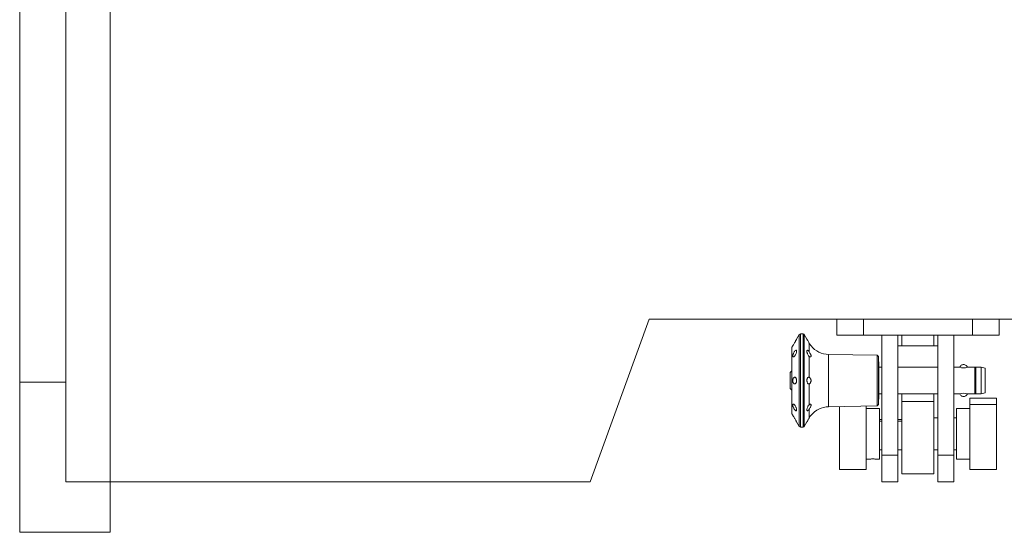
# Model space of a CAD drawing. Header units: inches. Extents: x 21182 to 24011, y 3634 to 5614.
# Tile 10 of 16: x 21859 to 22228, y 4995 to 5188. Entities that reach past the tile are written whole.
import ezdxf

# ---------------------------------------------------------------- set-up
doc = ezdxf.new("R2010")
doc.units = ezdxf.units.IN
doc.header["$MEASUREMENT"] = 0

msp = doc.modelspace()

# ---------------------------------------------------------------- linework, layer by layer
at = {"color": 7, "linetype": 'Continuous', "lineweight": 15}
for p, q in [((21892.9, 5336.04, 165.36), (21892.9, 5013.98, 165.36)), ((21892.9, 5335.94, 165.36), (21892.9, 5013.98, 165.36)), ((21858.9, 5278.27, 165.36), (21858.9, 5051.43, 165.36)), ((21876.25, 5013.98, 165.36), (21876.25, 5278.27, 165.36)), ((22072.9, 5013.98, 165.36), (22095.1, 5074.98, 165.36)), ((22095.1, 5074.98, 165.36), (22296.7, 5074.98, 165.36)), ((22165.4, 5068.98, 165.36), (22165.4, 5074.98, 165.36)), ((22175.4, 5068.98, 165.36), (22175.4, 5074.98, 165.36)), ((22216.4, 5074.98, 165.36), (22216.4, 5068.98, 165.36)), ((22226.4, 5074.98, 165.36), (22226.4, 5068.98, 165.36)), ((22151.34, 5069.23, 165.36), (22150.36, 5067.53, 165.36)), ((22152.82, 5069.48, 165.36), (22151.78, 5069.48, 165.36)), ((22154.23, 5067.53, 165.36), (22153.25, 5069.23, 165.36)), ((22165.4, 5068.98, 165.36), (22175.4, 5068.98, 165.36)), ((22216.4, 5068.98, 165.36), (22175.4, 5068.98, 165.36)), ((22182.4, 5023.98, 165.36), (22182.4, 5068.98, 165.36)), ((22182.4, 5068.98, 165.36), (22188.4, 5068.98, 165.36)), ((22188.4, 5068.98, 165.36), (22188.4, 5023.98, 165.36)), ((22189.9, 5064.98, 165.36), (22189.9, 5068.98, 165.36)), ((22201.9, 5064.98, 165.36), (22201.9, 5068.98, 165.36)), ((22203.4, 5023.98, 165.36), (22203.4, 5068.98, 165.36)), ((22203.4, 5068.98, 165.36), (22209.4, 5068.98, 165.36)), ((22209.4, 5068.98, 165.36), (22209.4, 5023.98, 165.36)), ((22216.4, 5068.98, 165.36), (22226.4, 5068.98, 165.36)), ((22148.92, 5065.03, 165.36), (22148.61, 5064.5, 165.36)), ((22155.05, 5066.06, 165.36), (22155.05, 5062.81, 165.36)), ((22203.4, 5064.98, 165.36), (22188.4, 5064.98, 165.36)), ((22148.55, 5064.25, 165.36), (22148.55, 5039.7, 165.36)), ((22155.05, 5061.07, 165.36), (22155.05, 5053.21, 165.36)), ((22180.55, 5061.49, 165.36), (22162.37, 5061.8, 165.36)), ((22181.05, 5060.98, 165.36), (22180.55, 5061.49, 165.36)), ((22180.55, 5042.47, 165.36), (22180.55, 5061.49, 165.36)), ((22181.05, 5051.98, 165.36), (22181.05, 5060.98, 165.36)), ((22181.25, 5058.98, 165.36), (22181.05, 5058.98, 165.36)), ((22181.25, 5044.98, 165.36), (22181.25, 5058.98, 165.36)), ((22182.4, 5056.98, 165.36), (22181.25, 5056.98, 165.36)), ((22203.4, 5056.98, 165.36), (22188.4, 5056.98, 165.36)), ((22211.58, 5056.98, 165.36), (22209.4, 5056.98, 165.36)), ((22217.25, 5056.98, 165.36), (22214.41, 5056.98, 165.36)), ((22217.25, 5046.98, 165.36), (22217.25, 5056.98, 165.36)), ((22217.56, 5056.98, 165.36), (22217.56, 5046.98, 165.36)), ((22219.55, 5056.98, 165.36), (22217.56, 5056.98, 165.36)), ((22221.05, 5056.58, 165.36), (22219.55, 5056.98, 165.36)), ((22219.55, 5046.98, 165.36), (22219.55, 5056.98, 165.36)), ((22148.45, 5055.48, 165.36), (22147.95, 5054.98, 165.36)), ((22147.95, 5054.98, 165.36), (22147.95, 5048.98, 165.36)), ((22221.05, 5051.98, 165.36), (22221.05, 5056.58, 165.36)), ((21858.9, 5051.43, 165.36), (21858.9, 4994.98, 165.36)), ((21876.25, 5051.43, 165.36), (21858.9, 5051.43, 165.36)), ((22155.05, 5050.75, 165.36), (22155.05, 5042.89, 165.36)), ((22181.05, 5042.98, 165.36), (22181.05, 5051.98, 165.36)), ((22221.05, 5047.38, 165.36), (22221.05, 5051.98, 165.36)), ((22147.95, 5048.98, 165.36), (22148.45, 5048.48, 165.36)), ((22181.25, 5046.98, 165.36), (22182.4, 5046.98, 165.36)), ((22188.4, 5046.98, 165.36), (22203.4, 5046.98, 165.36)), ((22189.9, 5044.16, 165.36), (22189.9, 5046.98, 165.36)), ((22201.9, 5044.16, 165.36), (22201.9, 5046.98, 165.36)), ((22209.4, 5046.98, 165.36), (22211.58, 5046.98, 165.36)), ((22214.41, 5046.98, 165.36), (22217.25, 5046.98, 165.36)), ((22217.56, 5046.98, 165.36), (22219.55, 5046.98, 165.36)), ((22219.55, 5046.98, 165.36), (22221.05, 5047.38, 165.36)), ((22162.37, 5042.15, 165.36), (22180.55, 5042.47, 165.36)), ((22166.4, 5042.22, 165.36), (22166.4, 5018.58, 165.36)), ((22176.4, 5018.58, 165.36), (22176.4, 5042.4, 165.36)), ((22180.55, 5042.47, 165.36), (22181.05, 5042.98, 165.36)), ((22181.05, 5044.98, 165.36), (22181.25, 5044.98, 165.36)), ((22189.9, 5044.16, 165.36), (22201.9, 5044.16, 165.36)), ((22189.9, 5016.99, 165.36), (22189.9, 5044.16, 165.36)), ((22201.9, 5016.99, 165.36), (22201.9, 5044.16, 165.36)), ((22215.4, 5042.94, 165.36), (22215.4, 5045.41, 165.36)), ((22215.4, 5045.41, 165.36), (22225.4, 5045.41, 165.36)), ((22225.4, 5042.94, 165.36), (22215.4, 5042.94, 165.36)), ((22215.4, 5018.58, 165.36), (22215.4, 5042.94, 165.36)), ((22225.4, 5045.41, 165.36), (22225.4, 5042.94, 165.36)), ((22225.4, 5018.58, 165.36), (22225.4, 5042.94, 165.36)), ((22148.61, 5039.45, 165.36), (22148.92, 5038.93, 165.36)), ((22155.05, 5041.15, 165.36), (22155.05, 5037.89, 165.36)), ((22181.4, 5041.49, 165.36), (22176.4, 5041.49, 165.36)), ((22181.4, 5022.49, 165.36), (22181.4, 5041.49, 165.36)), ((22215.4, 5041.49, 165.36), (22210.4, 5041.49, 165.36)), ((22210.4, 5022.49, 165.36), (22210.4, 5041.49, 165.36)), ((22150.36, 5036.43, 165.36), (22151.34, 5034.73, 165.36)), ((22153.25, 5034.73, 165.36), (22154.23, 5036.43, 165.36)), ((22181.4, 5037.4, 165.36), (22182.4, 5037.4, 165.36)), ((22182.4, 5036.75, 165.36), (22181.4, 5036.75, 165.36)), ((22188.4, 5037.4, 165.36), (22189.9, 5037.4, 165.36)), ((22189.9, 5036.75, 165.36), (22188.4, 5036.75, 165.36)), ((22203.4, 5037.99, 165.36), (22201.9, 5037.99, 165.36)), ((22210.4, 5037.99, 165.36), (22209.4, 5037.99, 165.36)), ((22151.78, 5034.48, 165.36), (22152.82, 5034.48, 165.36)), ((22181.4, 5025.99, 165.36), (22182.4, 5025.99, 165.36)), ((22182.4, 5023.98, 165.36), (22182.4, 5013.98, 165.36)), ((22188.4, 5023.98, 165.36), (22182.4, 5023.98, 165.36)), ((22188.4, 5025.99, 165.36), (22189.9, 5025.99, 165.36)), ((22188.4, 5023.98, 165.36), (22188.4, 5013.98, 165.36)), ((22201.9, 5025.99, 165.36), (22203.4, 5025.99, 165.36)), ((22203.4, 5023.98, 165.36), (22203.4, 5013.98, 165.36)), ((22209.4, 5023.98, 165.36), (22203.4, 5023.98, 165.36)), ((22209.4, 5025.99, 165.36), (22210.4, 5025.99, 165.36)), ((22209.4, 5023.98, 165.36), (22209.4, 5013.98, 165.36)), ((22176.4, 5022.49, 165.36), (22177.48, 5022.49, 165.36)), ((22180.33, 5022.49, 165.36), (22181.4, 5022.49, 165.36)), ((22210.4, 5022.49, 165.36), (22215.4, 5022.49, 165.36)), ((22166.4, 5018.58, 165.36), (22176.4, 5018.58, 165.36)), ((22189.9, 5016.99, 165.36), (22201.9, 5016.99, 165.36)), ((22215.4, 5018.58, 165.36), (22225.4, 5018.58, 165.36)), ((21892.9, 5013.98, 165.36), (21876.25, 5013.98, 165.36)), ((21892.9, 5013.98, 165.36), (22072.9, 5013.98, 165.36)), ((21892.9, 4994.98, 165.36), (21892.9, 5013.98, 165.36)), ((22182.4, 5013.98, 165.36), (22188.4, 5013.98, 165.36)), ((22203.4, 5013.98, 165.36), (22209.4, 5013.98, 165.36)), ((21858.9, 4994.98, 165.36), (21892.9, 4994.98, 165.36))]:
    msp.add_line(p, q, dxfattribs=at)
at = {"color": 8, "linetype": 'Continuous', "lineweight": 15}
for p, q in [((22151.34, 5034.73, 165.36), (22151.34, 5069.23, 165.36)), ((22151.78, 5069.48, 165.36), (22151.78, 5034.48, 165.36)), ((22152.82, 5069.48, 165.36), (22152.82, 5034.48, 165.36)), ((22153.25, 5069.23, 165.36), (22153.25, 5034.73, 165.36)), ((22148.61, 5064.5, 165.36), (22148.61, 5039.45, 165.36)), ((22162.37, 5042.15, 165.36), (22162.37, 5061.8, 165.36))]:
    msp.add_line(p, q, dxfattribs=at)
at = {"color": 7, "linetype": 'Continuous', "lineweight": 15}
for centre, radius, start, end in [((22151.78, 5068.98, 165.36), 0.5, 90, 150), ((22152.82, 5068.98, 165.36), 0.5, 30, 90), ((22149.05, 5064.25, 165.36), 0.5, 150, 180), ((22162.52, 5070.43, 165.36), 8.63, 218.7592, 269), ((22213, 5061.42, 165.36), 4.66, 252.334, 287.666), ((22217.41, 5057.11, 165.36), 0.2, 220.5416, 319.4584), ((22213, 5042.52, 165.36), 4.68, 72.406, 107.594), ((22217.41, 5046.85, 165.36), 0.2, 40.5416, 139.4584), ((22162.52, 5033.52, 165.36), 8.63, 91, 141.2437), ((22149.05, 5039.7, 165.36), 0.5, 180, 210), ((22151.78, 5034.98, 165.36), 0.5, 210, 270), ((22152.82, 5034.98, 165.36), 0.5, 270, 330)]:
    msp.add_arc(centre, radius, start, end, dxfattribs=at)
for points, knots in [([(22149.67, 5066.28, 165.36), (22149.65, 5066.24, 165.36), (22149.52, 5066.02, 165.36), (22149.3, 5065.65, 165.36), (22149.08, 5065.28, 165.36), (22148.94, 5065.07, 165.36), (22148.93, 5065.04, 165.36), (22148.92, 5065.03, 165.36)], [0, 0, 0, 0, 0.059599, 0.36049, 0.619191, 0.807382, 1, 1, 1, 1]), ([(22150.36, 5067.53, 165.36), (22150.35, 5067.52, 165.36), (22150.34, 5067.49, 165.36), (22150.25, 5067.31, 165.36), (22150.1, 5067.05, 165.36), (22149.91, 5066.69, 165.36), (22149.75, 5066.42, 165.36), (22149.67, 5066.28, 165.36)], [0, 0, 0, 0, 0.182645, 0.364973, 0.555514, 0.767106, 1, 1, 1, 1]), ([(22155.05, 5066.06, 165.36), (22155.01, 5066.13, 165.36), (22154.87, 5066.36, 165.36), (22154.65, 5066.75, 165.36), (22154.43, 5067.16, 165.36), (22154.28, 5067.43, 165.36), (22154.24, 5067.52, 165.36), (22154.23, 5067.53, 165.36), (22154.23, 5067.53, 165.36)], [0, 0, 0, 0, 0.105866, 0.335438, 0.565717, 0.774367, 0.95515, 1, 1, 1, 1]), ([(22155.79, 5065.03, 165.36), (22155.79, 5065.03, 165.36), (22155.8, 5065.02, 165.36), (22155.75, 5065.07, 165.36), (22155.63, 5065.21, 165.36), (22155.43, 5065.47, 165.36), (22155.21, 5065.78, 165.36), (22155.09, 5065.99, 165.36), (22155.05, 5066.06, 165.36)], [0, 0, 0, 0, 0.0193725, 0.1891057, 0.3603167, 0.611397, 0.8662722, 1, 1, 1, 1]), ([(22149.61, 5061.13, 165.36), (22149.5, 5061.03, 165.36), (22149.3, 5060.84, 165.36), (22149.08, 5060.82, 165.36), (22148.95, 5060.95, 165.36), (22148.9, 5061.18, 165.36), (22148.94, 5061.48, 165.36), (22149.03, 5061.79, 165.36), (22149.17, 5062.16, 165.36), (22149.37, 5062.55, 165.36), (22149.63, 5062.94, 165.36), (22149.9, 5063.24, 165.36), (22150.14, 5063.37, 165.36), (22150.3, 5063.31, 165.36), (22150.37, 5063.1, 165.36), (22150.36, 5062.81, 165.36), (22150.29, 5062.46, 165.36), (22150.16, 5062.06, 165.36), (22149.97, 5061.64, 165.36), (22149.77, 5061.32, 165.36), (22149.65, 5061.18, 165.36), (22149.61, 5061.13, 165.36)], [0, 0, 0, 0, 0.075555, 0.140508, 0.187774, 0.235228, 0.278271, 0.320952, 0.356147, 0.416814, 0.477294, 0.542821, 0.607966, 0.666984, 0.71808, 0.763729, 0.807827, 0.855066, 0.913248, 0.971222, 1, 1, 1, 1]), ([(22155.05, 5061.07, 165.36), (22154.94, 5061.19, 165.36), (22154.74, 5061.43, 165.36), (22154.54, 5061.83, 165.36), (22154.4, 5062.17, 165.36), (22154.29, 5062.48, 165.36), (22154.23, 5062.84, 165.36), (22154.23, 5063.12, 165.36), (22154.29, 5063.29, 165.36), (22154.41, 5063.36, 165.36), (22154.58, 5063.3, 165.36), (22154.8, 5063.13, 165.36), (22154.96, 5062.92, 165.36), (22155.05, 5062.81, 165.36)], [0, 0, 0, 0, 0.135831, 0.253988, 0.286029, 0.373846, 0.462005, 0.544285, 0.623541, 0.705661, 0.795363, 0.895863, 1, 1, 1, 1]), ([(22155.05, 5062.81, 165.36), (22155.16, 5062.65, 165.36), (22155.31, 5062.42, 165.36), (22155.53, 5062.04, 165.36), (22155.68, 5061.72, 165.36), (22155.79, 5061.38, 165.36), (22155.8, 5061.12, 165.36), (22155.74, 5060.94, 165.36), (22155.59, 5060.83, 165.36), (22155.37, 5060.83, 165.36), (22155.18, 5060.94, 165.36), (22155.07, 5061.05, 165.36), (22155.05, 5061.07, 165.36)], [0, 0, 0, 0, 0.166084, 0.230409, 0.343498, 0.436935, 0.530838, 0.614102, 0.702276, 0.833312, 0.966059, 1, 1, 1, 1]), ([(22212.41, 5057.86, 165.36), (22212.24, 5057.76, 165.36), (22211.99, 5057.62, 165.36), (22211.72, 5057.3, 165.36), (22211.64, 5057.1, 165.36), (22211.59, 5056.98, 165.36)], [0, 0, 0, 0, 0.475277, 0.681018, 1, 1, 1, 1]), ([(22214.41, 5056.98, 165.36), (22214.41, 5056.98, 165.36), (22214.38, 5057.16, 165.36), (22214.15, 5057.47, 165.36), (22213.74, 5057.82, 165.36), (22213.29, 5057.97, 165.36), (22212.83, 5057.99, 165.36), (22212.56, 5057.91, 165.36), (22212.41, 5057.86, 165.36)], [0, 0, 0, 0, 0.000594, 0.228835, 0.447038, 0.653756, 0.802218, 1, 1, 1, 1]), ([(22149.61, 5050.73, 165.36), (22149.5, 5050.77, 165.36), (22149.3, 5050.84, 165.36), (22149.08, 5051.18, 165.36), (22148.95, 5051.57, 165.36), (22148.9, 5051.97, 165.36), (22148.94, 5052.35, 165.36), (22149.04, 5052.69, 165.36), (22149.2, 5052.97, 165.36), (22149.42, 5053.17, 165.36), (22149.67, 5053.26, 165.36), (22149.94, 5053.17, 165.36), (22150.17, 5052.9, 165.36), (22150.31, 5052.51, 165.36), (22150.36, 5052.18, 165.36), (22150.36, 5051.88, 165.36), (22150.34, 5051.59, 165.36), (22150.25, 5051.25, 165.36), (22150.1, 5050.97, 165.36), (22149.9, 5050.77, 165.36), (22149.73, 5050.72, 165.36), (22149.63, 5050.73, 165.36), (22149.61, 5050.73, 165.36)], [0, 0, 0, 0, 0.075557, 0.140503, 0.187774, 0.236141, 0.280457, 0.324629, 0.3716, 0.425502, 0.486801, 0.552673, 0.617216, 0.675033, 0.725082, 0.736176, 0.78162, 0.826997, 0.874404, 0.927072, 0.986133, 1, 1, 1, 1]), ([(22155.05, 5050.75, 165.36), (22154.94, 5050.74, 165.36), (22154.74, 5050.72, 165.36), (22154.48, 5050.97, 165.36), (22154.31, 5051.33, 165.36), (22154.24, 5051.69, 165.36), (22154.23, 5052.04, 165.36), (22154.25, 5052.36, 165.36), (22154.34, 5052.71, 165.36), (22154.49, 5052.99, 165.36), (22154.69, 5053.18, 165.36), (22154.88, 5053.24, 165.36), (22155.01, 5053.22, 165.36), (22155.05, 5053.21, 165.36)], [0, 0, 0, 0, 0.135844, 0.253999, 0.361944, 0.455572, 0.499497, 0.581274, 0.662879, 0.748137, 0.842855, 0.949071, 1, 1, 1, 1]), ([(22155.05, 5053.21, 165.36), (22155.16, 5053.15, 165.36), (22155.36, 5053.05, 165.36), (22155.62, 5052.7, 165.36), (22155.76, 5052.33, 165.36), (22155.81, 5051.97, 165.36), (22155.76, 5051.62, 165.36), (22155.63, 5051.28, 165.36), (22155.42, 5050.98, 165.36), (22155.21, 5050.81, 165.36), (22155.09, 5050.76, 165.36), (22155.05, 5050.75, 165.36)], [0, 0, 0, 0, 0.166164, 0.31378, 0.411406, 0.499613, 0.591357, 0.682703, 0.808824, 0.936927, 1, 1, 1, 1]), ([(22211.58, 5046.98, 165.36), (22211.58, 5046.98, 165.36), (22211.61, 5046.79, 165.36), (22211.85, 5046.48, 165.36), (22212.25, 5046.14, 165.36), (22212.7, 5045.99, 165.36), (22213.16, 5045.96, 165.36), (22213.43, 5046.05, 165.36), (22213.59, 5046.1, 165.36)], [0, 0, 0, 0, 0.000594, 0.22884, 0.447048, 0.653771, 0.802237, 1, 1, 1, 1]), ([(22213.59, 5046.1, 165.36), (22213.76, 5046.2, 165.36), (22214, 5046.34, 165.36), (22214.27, 5046.66, 165.36), (22214.36, 5046.86, 165.36), (22214.41, 5046.98, 165.36)], [0, 0, 0, 0, 0.475405, 0.681006, 1, 1, 1, 1]), ([(22149.15, 5041.87, 165.36), (22149.09, 5042, 165.36), (22148.99, 5042.25, 165.36), (22148.91, 5042.62, 165.36), (22148.92, 5042.89, 165.36), (22148.99, 5043.06, 165.36), (22149.11, 5043.13, 165.36), (22149.3, 5043.09, 165.36), (22149.54, 5042.92, 165.36), (22149.81, 5042.59, 165.36), (22150.02, 5042.21, 165.36), (22150.18, 5041.83, 165.36), (22150.3, 5041.47, 165.36), (22150.36, 5041.11, 165.36), (22150.36, 5040.83, 165.36), (22150.3, 5040.66, 165.36), (22150.18, 5040.6, 165.36), (22150.01, 5040.65, 165.36), (22149.81, 5040.82, 165.36), (22149.56, 5041.11, 165.36), (22149.33, 5041.46, 165.36), (22149.19, 5041.76, 165.36), (22149.15, 5041.87, 165.36)], [0, 0, 0, 0, 0.049274, 0.09876, 0.143559, 0.185761, 0.230194, 0.280305, 0.337887, 0.401959, 0.467982, 0.500971, 0.549809, 0.598789, 0.644545, 0.688601, 0.734246, 0.78411, 0.839974, 0.883502, 0.959015, 1, 1, 1, 1]), ([(22155.05, 5041.15, 165.36), (22154.94, 5041.01, 165.36), (22154.74, 5040.75, 165.36), (22154.48, 5040.6, 165.36), (22154.31, 5040.63, 165.36), (22154.23, 5040.82, 165.36), (22154.23, 5041.11, 165.36), (22154.29, 5041.44, 165.36), (22154.37, 5041.71, 165.36), (22154.48, 5042, 165.36), (22154.62, 5042.32, 165.36), (22154.84, 5042.66, 165.36), (22154.99, 5042.82, 165.36), (22155.05, 5042.89, 165.36)], [0, 0, 0, 0, 0.135876, 0.254057, 0.36204, 0.455681, 0.538699, 0.617992, 0.69978, 0.713417, 0.81807, 0.92234, 1, 1, 1, 1]), ([(22155.05, 5042.89, 165.36), (22155.16, 5042.97, 165.36), (22155.36, 5043.14, 165.36), (22155.62, 5043.12, 165.36), (22155.77, 5042.97, 165.36), (22155.81, 5042.74, 165.36), (22155.76, 5042.46, 165.36), (22155.65, 5042.17, 165.36), (22155.45, 5041.78, 165.36), (22155.24, 5041.42, 165.36), (22155.09, 5041.21, 165.36), (22155.05, 5041.15, 165.36)], [0, 0, 0, 0, 0.166195, 0.31386, 0.41149, 0.509762, 0.594627, 0.680286, 0.769425, 0.935817, 1, 1, 1, 1]), ([(22148.92, 5038.93, 165.36), (22148.92, 5038.92, 165.36), (22148.94, 5038.89, 165.36), (22149.04, 5038.73, 165.36), (22149.2, 5038.47, 165.36), (22149.42, 5038.11, 165.36), (22149.67, 5037.67, 165.36), (22149.94, 5037.21, 165.36), (22150.16, 5036.8, 165.36), (22150.31, 5036.52, 165.36), (22150.36, 5036.43, 165.36), (22150.36, 5036.43, 165.36), (22150.36, 5036.43, 165.36)], [0, 0, 0, 0, 0.088582, 0.176949, 0.270867, 0.378694, 0.502928, 0.630546, 0.758552, 0.874571, 0.97507, 1, 1, 1, 1]), ([(22155.05, 5037.89, 165.36), (22155.16, 5038.07, 165.36), (22155.36, 5038.4, 165.36), (22155.62, 5038.72, 165.36), (22155.77, 5038.9, 165.36), (22155.78, 5038.92, 165.36), (22155.79, 5038.92, 165.36)], [0, 0, 0, 0, 0.3322978, 0.6275487, 0.8227906, 1, 1, 1, 1]), ([(22154.23, 5036.43, 165.36), (22154.24, 5036.44, 165.36), (22154.25, 5036.46, 165.36), (22154.35, 5036.64, 165.36), (22154.49, 5036.91, 165.36), (22154.69, 5037.26, 165.36), (22154.88, 5037.61, 165.36), (22155.01, 5037.82, 165.36), (22155.05, 5037.89, 165.36)], [0, 0, 0, 0, 0.163328, 0.326373, 0.496697, 0.68591, 0.89426, 1, 1, 1, 1]), ([(22177.48, 5022.49, 165.36), (22177.49, 5022.49, 165.36), (22177.6, 5022.49, 165.36), (22177.95, 5022.51, 165.36), (22178.43, 5022.52, 165.36), (22178.96, 5022.53, 165.36), (22179.48, 5022.52, 165.36), (22179.99, 5022.5, 165.36), (22180.22, 5022.49, 165.36), (22180.33, 5022.49, 165.36)], [0, 0, 0, 0, 0.0305642, 0.2053925, 0.3815177, 0.5000406, 0.6731057, 0.8461104, 1, 1, 1, 1])]:
    msp.add_open_spline(points, degree=3, knots=knots, dxfattribs=at)

doc.saveas('drawing.dxf')
